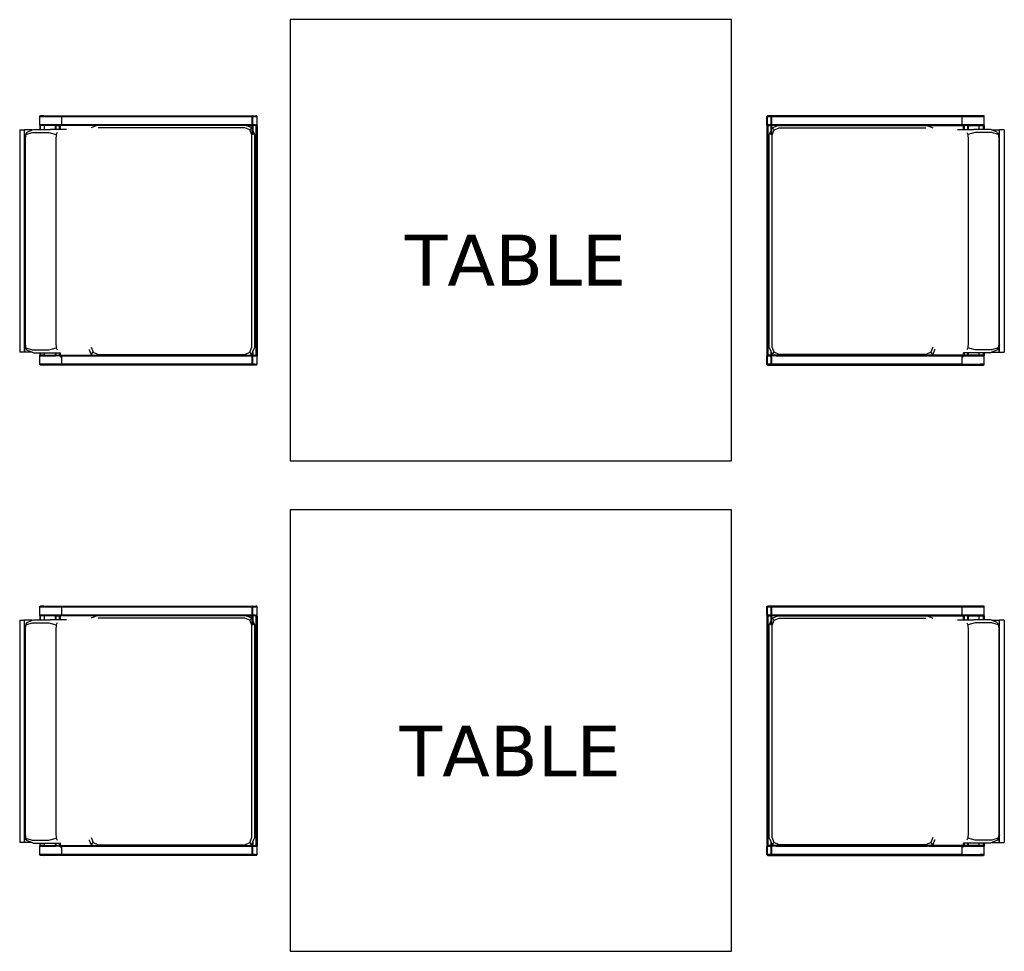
# Model space of a CAD drawing. Header units: millimetres. Extents: x 140304 to 319987, y -10756 to 142544.
# Tile 20 of 203: x 144460 to 146467, y 72141 to 74041. Entities that reach past the tile are written whole.
import ezdxf

# ---------------------------------------------------------------- set-up
doc = ezdxf.new("R2010")
doc.units = ezdxf.units.MM
doc.header["$LTSCALE"] = 10
doc.layers.get('0').update_dxf_attribs({"linetype": 'CONTINUOUS'})
doc.layers.add('furn', color=7, linetype='CONTINUOUS', true_color=0x9c9c9c)
doc.layers.add('title', color=3, linetype='CONTINUOUS', lineweight=0)
doc.styles.get("Standard").update_dxf_attribs({"font": 'verdana.ttf'})

# ---------------------------------------------------------------- blocks, each defined once
blk = doc.blocks.new('chr')
for p, q in [((-9991.8, 152.1), (-9991.9, 151.8)), ((-9991.9, 151.8), (-9991.9, 151.5)), ((-9991.9, 151.5), (-9991.9, 134.7)), ((-9991.9, 151.5), (-9990.4, 151.5)), ((-9991.9, 151.5), (-9991.9, 134.7)), ((-9991.7, 152.4), (-9991.8, 152.1)), ((-9991.5, 152.6), (-9991.7, 152.4)), ((-9990.9, 153), (-9991.5, 152.6)), ((-9990.3, 153.1), (-9990.9, 153)), ((-9990.4, 151.5), (-9990.9, 153)), ((-9990.4, 151.6), (-9990.9, 153)), ((-9990.4, 151.6), (-9990.9, 153)), ((-9990.4, 151.6), (-9990.3, 153.1)), ((-9990.4, 151.6), (-9990.3, 153.1)), ((-9990.4, 151.6), (-9990.3, 153.1)), ((-9990.4, 151.6), (-9990.3, 151.6)), ((-9990.4, 151.6), (-9990.4, 151.6)), ((-9990.4, 151.6), (-9990.4, 151.6)), ((-9990.4, 151.6), (-9990.3, 151.6)), ((-9990.3, 151.6), (-9990.4, 151.6)), ((-9990.4, 151.6), (-9990.4, 151.6)), ((-9983.4, 151.5), (-9990.4, 151.5)), ((-9983.5, 153.1), (-9990.3, 153.1)), ((-9990.3, 151.6), (-9990.3, 153.1)), ((-9990.3, 153.1), (-9990.3, 151.6)), ((-9990.3, 151.6), (-9983.5, 153.1)), ((-9983.5, 153.1), (-9990.3, 153.1)), ((-9990.3, 151.6), (-9983.5, 151.6)), ((-9990.3, 151.6), (-9983.5, 151.6)), ((-9982.9, 153), (-9983.5, 153.1)), ((-9557.4, 153.1), (-9983.5, 153.1)), ((-9983.5, 153.1), (-9983.5, 151.6)), ((-9983.5, 153.1), (-9983.5, 151.6)), ((-9983.5, 151.6), (-9983.5, 153.1)), ((-9983.5, 151.6), (-9983.5, 153.1)), ((-9983.5, 151.6), (-9983.5, 153.1)), ((-9982.9, 153), (-9983.5, 151.6)), ((-9983.5, 151.6), (-9983.5, 151.6)), ((-9983.5, 151.6), (-9983.5, 151.6)), ((-9983.5, 151.6), (-9983.5, 151.6)), ((-9983.5, 151.6), (-9983.5, 151.6)), ((-9983.5, 151.6), (-9983.5, 151.6)), ((-9983.5, 151.6), (-9983.5, 151.6)), ((-9983.5, 151.6), (-9983.5, 151.6)), ((-9982.9, 153), (-9983.4, 151.6)), ((-9983.5, 151.6), (-9983.4, 151.5)), ((-9983.4, 151.6), (-9983.5, 151.6)), ((-9981.9, 151.6), (-9983.4, 151.6)), ((-9981.9, 151.5), (-9983.4, 151.5)), ((-9982.4, 152.6), (-9982.9, 153)), ((-9982.2, 152.4), (-9982.4, 152.6)), ((-9982, 152.1), (-9982.2, 152.4)), ((-9982, 151.8), (-9982, 152.1)), ((-9981.9, 151.6), (-9982, 151.8)), ((-9981.9, 151.5), (-9981.9, 151.6)), ((-9559, 151.6), (-9981.9, 151.6)), ((-9946.9, 151.5), (-9981.9, 151.5)), ((-9946.9, 151.5), (-9559, 151.5)), ((-9946.9, 151.5), (-9946.9, 136.2)), ((-9559, 151.8), (-9558.9, 152.1)), ((-9559, 151.6), (-9559, 151.8)), ((-9559, 151.5), (-9559, 151.6)), ((-9557.5, 151.6), (-9559, 151.6)), ((-9559, 151.5), (-9555.9, 151.5)), ((-9559, 151.5), (-9559, 151.2)), ((-9559, 151.2), (-9559, 134.7)), ((-9558.9, 152.1), (-9558.7, 152.4)), ((-9558.7, 152.4), (-9558.5, 152.6)), ((-9558.5, 152.6), (-9558, 153)), ((-9558, 153), (-9557.4, 153.1)), ((-9557.5, 151.6), (-9557.4, 151.6)), ((-9557.5, 151.2), (-9557.5, 134.7)), ((-9550.6, 153.1), (-9557.4, 153.1)), ((-9557.4, 151.6), (-9550.6, 151.6)), ((-9557.4, 151.6), (-9557.4, 151.6)), ((-9553.1, 151.5), (-9555.9, 151.5)), ((-9553.1, 151.5), (-9550.9, 151.5)), ((-9550.5, 151.5), (-9550.9, 151.5)), ((-9550.6, 153.1), (-9550, 153)), ((-9550.6, 151.6), (-9550.6, 151.6)), ((-9550.6, 151.6), (-9550.5, 151.6)), ((-9549.5, 151.5), (-9550.5, 151.5)), ((-9550, 153), (-9549.5, 152.6)), ((-9549.5, 152.6), (-9549.3, 152.4)), ((-9549.5, 151.5), (-9549, 151.5)), ((-9549.5, 134.7), (-9549.5, 151.5)), ((-9549.3, 152.4), (-9549.1, 152.1)), ((-9549.1, 152.1), (-9549, 151.8)), ((-9549, 151.8), (-9549, 151.5)), ((-9549, 151.5), (-9549, 134.7)), ((-10023, 127), (-10032.8, 127)), ((-10032.8, -326.2), (-10032.8, 127)), ((-10007.2, 127), (-10023, 127)), ((-10023, 127), (-10021.2, 117)), ((-10023, 127), (-10023, 117)), ((-10020.6, 117.9), (-10007.2, 122.1)), ((-10020.6, 117.9), (-10018.9, 122.1)), ((-10018.9, 122.1), (-10007.2, 127)), ((-10007.2, 127), (-10004.7, 128.1)), ((-10007.2, 122.1), (-9973.4, 122.1)), ((-10004.7, 128.1), (-9991.9, 128.1)), ((-9991.9, 134.7), (-9990.4, 134.7)), ((-9991.9, 134.7), (-9991.9, 134.6)), ((-9991.9, 134.6), (-9991.9, 134.4)), ((-9990.5, 134.6), (-9991.9, 134.6)), ((-9991.9, 134.4), (-9991.8, 134.1)), ((-9991.9, 128.1), (-9991.9, 134.4)), ((-9991.9, 128.1), (-9990.4, 128.1)), ((-9991.8, 134.1), (-9991.8, 134)), ((-9991.8, 134), (-9991.7, 133.9)), ((-9991.7, 133.8), (-9991.7, 133.9)), ((-9991.7, 133.8), (-9991.5, 133.6)), ((-9991.5, 133.6), (-9990.9, 133.2)), ((-9990.9, 133.2), (-9990.7, 133.8)), ((-9990.9, 133.2), (-9990.4, 133.1)), ((-9990.6, 134.1), (-9990.5, 134.6)), ((-9990.5, 134.6), (-9990.4, 134.6)), ((-9990.4, 134.8), (-9990.4, 134.7)), ((-9990.4, 134.8), (-9990.4, 134.7)), ((-9990.4, 134.7), (-9990.4, 134.8)), ((-9990.4, 134.8), (-9990.4, 134.7)), ((-9990.4, 134.6), (-9990.4, 134.7)), ((-9990.4, 134.7), (-9990.4, 134.7)), ((-9990.4, 134.7), (-9990.4, 134.7)), ((-9990.4, 134.7), (-9990.4, 134.7)), ((-9990.4, 134.6), (-9990.4, 134.7)), ((-9990.4, 134.7), (-9990.4, 134.6)), ((-9990.4, 134.7), (-9983.4, 134.7)), ((-9990.4, 134.7), (-9990.4, 134.7)), ((-9990.4, 134.6), (-9990.4, 134.6)), ((-9990.4, 134.6), (-9990.4, 134.6)), ((-9990.3, 134.6), (-9990.4, 134.6)), ((-9990.4, 134.6), (-9990.4, 134.1)), ((-9990.4, 134.6), (-9990.4, 134.6)), ((-9990.3, 134.6), (-9990.4, 134.6)), ((-9990.4, 134.1), (-9990.4, 134.6)), ((-9990.4, 134.6), (-9990.4, 134.6)), ((-9990.4, 134.6), (-9990.3, 134.6)), ((-9983.5, 134.6), (-9990.4, 134.6)), ((-9990.4, 133.8), (-9990.4, 133.1)), ((-9990.4, 133.1), (-9990.3, 133.1)), ((-9990.4, 133.1), (-9990.4, 128.1)), ((-9990.4, 128.1), (-9990.3, 128.1)), ((-9990.3, 134.6), (-9983.5, 134.6)), ((-9990.3, 134.6), (-9990.3, 134.6)), ((-9990.3, 134.6), (-9990.3, 134.1)), ((-9990.3, 134.6), (-9983.5, 134.6)), ((-9983.5, 134.6), (-9990.3, 134.6)), ((-9990.2, 134.6), (-9990.3, 134.6)), ((-9990.3, 134.6), (-9983.5, 134.6)), ((-9990.3, 133.1), (-9990.3, 133.8)), ((-9990.3, 133.1), (-9987.1, 133.8)), ((-9983.5, 133.1), (-9990.3, 133.1)), ((-9990.3, 133.1), (-9990.3, 128.1)), ((-9990.3, 133.1), (-9983.5, 133.1)), ((-9990.3, 128.1), (-9983.6, 128.1)), ((-9985.8, 134.1), (-9983.5, 134.6)), ((-9983.6, 128.1), (-9983.5, 128.1)), ((-9983.5, 134.6), (-9983.5, 134.6)), ((-9983.5, 134.6), (-9983.5, 134.6)), ((-9983.5, 134.6), (-9983.5, 134.6)), ((-9983.5, 134.6), (-9983.5, 134.6)), ((-9983.5, 134.6), (-9983.5, 134.6)), ((-9983.5, 134.1), (-9983.5, 134.6)), ((-9983.5, 134.6), (-9983.5, 134.6)), ((-9983.5, 134.6), (-9983.5, 134.6)), ((-9983.4, 134.6), (-9983.5, 134.6)), ((-9983.4, 134.6), (-9983.5, 134.6)), ((-9983.5, 134.1), (-9983.5, 134.6)), ((-9983.5, 134.1), (-9983.5, 134.6)), ((-9983.5, 134.6), (-9983.5, 134.6)), ((-9983.5, 134.6), (-9983.5, 134.6)), ((-9983.5, 134.6), (-9983.5, 134.6)), ((-9983.5, 134.6), (-9983.5, 134.6)), ((-9983.5, 134.6), (-9983.5, 134.6)), ((-9983.5, 134.6), (-9983.5, 134.6)), ((-9983.5, 133.1), (-9983.5, 133.8)), ((-9983.5, 133.1), (-9983.5, 133.8)), ((-9983.5, 133.1), (-9983.5, 133.8)), ((-9983.5, 133.1), (-9983, 133.2)), ((-9983.5, 133.1), (-9983, 133.1)), ((-9983.5, 128.1), (-9983, 128.1)), ((-9983.4, 134.7), (-9983.4, 135)), ((-9983.4, 135), (-9983.4, 134.7)), ((-9983.4, 134.7), (-9983.4, 135)), ((-9981.9, 134.7), (-9983.4, 134.7)), ((-9983.4, 134.6), (-9983.4, 134.7)), ((-9983.2, 134.1), (-9983.4, 134.7)), ((-9983.4, 134.6), (-9983.4, 134.7)), ((-9983.4, 134.6), (-9983.5, 134.6)), ((-9983.2, 134.1), (-9983.4, 134.6)), ((-9983.4, 134.6), (-9983, 134.6)), ((-9983.4, 134.6), (-9983.4, 134.6)), ((-9983, 133.6), (-9983.1, 133.8)), ((-9982.9, 133.2), (-9983.1, 133.8)), ((-9981.9, 134.6), (-9983, 134.6)), ((-9982.9, 133.2), (-9983, 133.6)), ((-9982.9, 133.2), (-9983, 133.6)), ((-9983, 133.2), (-9982.9, 133.2)), ((-9983, 133.1), (-9981.9, 133.1)), ((-9983, 128.1), (-9981.9, 128.1)), ((-9982.9, 133.2), (-9982.4, 133.6)), ((-9982.4, 133.6), (-9982.2, 133.8)), ((-9982, 134.4), (-9981.9, 134.6)), ((-9982, 134.1), (-9982, 134.4)), ((-9982, 134.4), (-9981.9, 134.1)), ((-9981.9, 135), (-9981.9, 134.9)), ((-9981.9, 135), (-9981.9, 134.7)), ((-9981.9, 134.7), (-9981.9, 134.9)), ((-9946.9, 134.7), (-9981.9, 134.7)), ((-9981.9, 134.7), (-9981.9, 134.6)), ((-9981.9, 134.7), (-9981.9, 134.7)), ((-9981.9, 134.6), (-9981.9, 134.6)), ((-9981.9, 134.6), (-9959.9, 134.6)), ((-9981.9, 133.8), (-9981.9, 133.1)), ((-9981.9, 133.1), (-9981.9, 128.1)), ((-9981.9, 133.1), (-9959.9, 133.1)), ((-9981.9, 128.1), (-9970.9, 128.1)), ((-9973.4, 122.1), (-9958.5, 117.9)), ((-9970.9, 128.1), (-9959.9, 128.1)), ((-9959.9, 134.6), (-9959.9, 134.1)), ((-9958.4, 134.6), (-9959.9, 134.6)), ((-9959.9, 133.8), (-9959.9, 133.1)), ((-9959.9, 133.1), (-9959.9, 128.1)), ((-9959.9, 133.1), (-9958.4, 133.1)), ((-9959.9, 128.1), (-9958.4, 128.1)), ((-9958.5, 117.9), (-9956.7, 122.1)), ((-9958.4, 134.6), (-9958.4, 134.1)), ((-9958.4, 134.6), (-9958.3, 134.6)), ((-9958.4, 133.8), (-9958.4, 133.1)), ((-9958.4, 133.1), (-9958.4, 128.1)), ((-9958.4, 133.1), (-9958.3, 133.1)), ((-9958.4, 128.1), (-9958.3, 128.1)), ((-9958.3, 134.6), (-9958.3, 134.1)), ((-9951.5, 134.6), (-9958.3, 134.6)), ((-9958.3, 133.8), (-9958.3, 133.1)), ((-9958.3, 133.1), (-9958.3, 128.1)), ((-9958.3, 133.1), (-9951.5, 133.1)), ((-9958.3, 128.1), (-9951.6, 128.1)), ((-9951.6, 128.1), (-9951.5, 128.1)), ((-9951.4, 134.6), (-9951.5, 134.6)), ((-9951.5, 133.1), (-9951.4, 133.1)), ((-9951.5, 128.1), (-9951.4, 128.1)), ((-9951.4, 134.6), (-9951.4, 134.1)), ((-9951.4, 134.6), (-9949.9, 134.6)), ((-9951.4, 133.8), (-9951.4, 133.1)), ((-9951.4, 133.1), (-9951.4, 128.1)), ((-9951.4, 133.1), (-9949.9, 133.1)), ((-9951.4, 128.1), (-9949.9, 128.1)), ((-9949.9, 134.6), (-9949.9, 134.1)), ((-9949.9, 134.6), (-9879.5, 134.6)), ((-9949.9, 133.8), (-9949.9, 133.1)), ((-9949.9, 133.1), (-9949.9, 128.1)), ((-9949.9, 133.1), (-9883, 133.1)), ((-9949.8, 136.1), (-9946.9, 136.1)), ((-9946.9, 136.2), (-9946.9, 136.1)), ((-9946.9, 136.1), (-9946.9, 134.7)), ((-9879.2, 134.7), (-9946.9, 134.7)), ((-9891.2, 121.7), (-9891, 122.1)), ((-9891, 122.1), (-9890.9, 122.4)), ((-9890.9, 122.4), (-9887.2, 131.4)), ((-9887.2, 131.4), (-9883, 133.1)), ((-9887.2, 131.4), (-9882.9, 127.2)), ((-9887.2, 117), (-9882.9, 127.2)), ((-9883, 133.1), (-9881.3, 133.8)), ((-9883, 133.1), (-9877, 133.1)), ((-9882.9, 127.2), (-9872.8, 131.4)), ((-9880.6, 134.1), (-9879.5, 134.6)), ((-9879.5, 134.6), (-9879.4, 134.6)), ((-9879.4, 134.6), (-9879.2, 134.7)), ((-9879.4, 134.6), (-9875.6, 134.6)), ((-9879.2, 134.7), (-9879.2, 134.7)), ((-9879.2, 134.7), (-9875.4, 134.7)), ((-9877, 133.1), (-9872.8, 133.1)), ((-9875.5, 134.6), (-9875.6, 134.6)), ((-9875.6, 134.6), (-9872.8, 134.6)), ((-9872.8, 134.7), (-9875.4, 134.7)), ((-9872.8, 134.7), (-9567.8, 134.7)), ((-9872.8, 134.7), (-9567.5, 134.6)), ((-9872.8, 134.6), (-9567.5, 134.6)), ((-9567.5, 134.6), (-9872.8, 134.6)), ((-9872.8, 133.1), (-9563.9, 133.1)), ((-9872.8, 131.4), (-9687.4, 131.4)), ((-9687.4, 131.4), (-9574.2, 131.4)), ((-9574.2, 131.4), (-9564, 127.2)), ((-9567.8, 134.7), (-9559, 134.7)), ((-9567.8, 134.7), (-9567.5, 134.6)), ((-9567.5, 134.6), (-9559, 134.6)), ((-9567.5, 134.6), (-9566.3, 134.1)), ((-9567.5, 134.6), (-9567.5, 134.6)), ((-9565.6, 133.8), (-9563.9, 133.1)), ((-9559.8, 131.4), (-9564, 127.2)), ((-9564, 127.2), (-9559.8, 117)), ((-9563.9, 133.1), (-9559.8, 131.4)), ((-9563.9, 133.1), (-9559, 133.1)), ((-9559.8, 131.4), (-9559, 129.5)), ((-9557.5, 134.7), (-9559, 134.7)), ((-9559, 134.6), (-9559, 134.7)), ((-9559, 134.7), (-9559, 134.7)), ((-9559, 134.4), (-9559, 134.6)), ((-9559, 134.6), (-9559, 134.6)), ((-9557.5, 134.6), (-9559, 134.6)), ((-9558.9, 134.1), (-9559, 134.4)), ((-9559, 134.4), (-9559, 134.1)), ((-9559, 133.8), (-9559, 133.1)), ((-9559, 133.1), (-9559, 129.5)), ((-9559, 133.1), (-9557.5, 133.1)), ((-9559, 129.5), (-9557.5, 125.9)), ((-9558.5, 133.6), (-9558.7, 133.8)), ((-9558, 133.2), (-9558.5, 133.6)), ((-9557.5, 133.1), (-9558, 133.2)), ((-9555.9, 134.7), (-9557.5, 134.7)), ((-9557.5, 134.1), (-9557.5, 134.6)), ((-9557.5, 134.6), (-9557.4, 134.6)), ((-9557.5, 134.6), (-9557.5, 134.6)), ((-9557.5, 134.6), (-9557.4, 134.6)), ((-9557.4, 134.6), (-9557.5, 134.6)), ((-9557.5, 134.6), (-9557.4, 134.6)), ((-9557.5, 133.1), (-9557.5, 133.8)), ((-9557.4, 133.1), (-9557.5, 133.1)), ((-9557.5, 125.9), (-9557.5, 133.1)), ((-9557.5, 125.9), (-9557.4, 125.6)), ((-9557.4, 134.6), (-9550.6, 134.7)), ((-9557.4, 134.6), (-9550.6, 134.7)), ((-9557.4, 134.6), (-9557.4, 134.6)), ((-9550.6, 134.6), (-9557.4, 134.6)), ((-9557.4, 134.6), (-9557.4, 134.1)), ((-9550.6, 134.6), (-9557.4, 134.6)), ((-9557.4, 134.6), (-9557.4, 134.6)), ((-9550.6, 134.6), (-9557.4, 134.6)), ((-9557.4, 133.8), (-9557.4, 133.1)), ((-9557.4, 133.1), (-9550.6, 133.1)), ((-9557.4, 133.1), (-9557.4, 125.6)), ((-9557.4, 125.6), (-9553.8, 117)), ((-9553.1, 134.7), (-9555.9, 134.7)), ((-9550.9, 134.7), (-9553.1, 134.7)), ((-9550.6, 134.7), (-9550.9, 134.7)), ((-9550.6, 134.7), (-9550.6, 134.7)), ((-9550.6, 134.7), (-9550.5, 134.7)), ((-9550.6, 134.7), (-9550.5, 134.7)), ((-9550.6, 134.7), (-9550.5, 134.6)), ((-9550.6, 134.7), (-9550.6, 134.6)), ((-9550.6, 134.7), (-9550.6, 134.6)), ((-9550.6, 134.7), (-9550.5, 134.7)), ((-9550.6, 134.6), (-9550.6, 134.6)), ((-9550.5, 134.6), (-9550.6, 134.6)), ((-9550.6, 134.1), (-9550.6, 134.6)), ((-9550.5, 134.6), (-9550.6, 134.6)), ((-9550.6, 133.1), (-9550.6, 133.8)), ((-9550.6, 133.1), (-9550.5, 133.1)), ((-9550.6, -335.4), (-9550.6, 133.1)), ((-9549.5, 134.7), (-9550.5, 134.7)), ((-9550.5, 134.6), (-9550.5, 134.1)), ((-9550.1, 134.6), (-9550.5, 134.6)), ((-9550.5, 133.8), (-9550.5, 133.1)), ((-9550.5, 133.1), (-9550.1, 133.2)), ((-9550.5, 133.1), (-9550.5, -335.4)), ((-9549.7, 134.6), (-9550.1, 134.6)), ((-9550, 133.2), (-9550.1, 133.2)), ((-9549.7, 133.5), (-9550, 133.2)), ((-9549, 134.6), (-9549.7, 134.6)), ((-9549.7, 133.5), (-9549.5, 133.6)), ((-9549, 134.7), (-9549.5, 134.7)), ((-9549.3, 133.8), (-9549.5, 133.6)), ((-9549.1, 134.1), (-9549.3, 133.8)), ((-9549, 134.4), (-9549.1, 134.1)), ((-9549, 134.7), (-9549, 134.6)), ((-9549, 134.6), (-9549, 134.4)), ((-9549, -335.4), (-9549, 134.4)), ((-10023, 117), (-10021.2, 117)), ((-10023, 112.1), (-10021, 117)), ((-10023, 117), (-10023, 112.1)), ((-10023, 112.1), (-10023, -311.2)), ((-10021.4, 107.8), (-10020.7, 117)), ((-10021.4, -30.5), (-10021.4, 107.8)), ((-10021, 117), (-10021.2, 117)), ((-10021, 117), (-10020.6, 117.9)), ((-10021, 117), (-10020.7, 117)), ((-10020.7, 117.1), (-10020.6, 117.9)), ((-10020.7, 117), (-10020.7, 117.1)), ((-9959.2, 107.8), (-9958.5, 117.9)), ((-9959.2, -30.5), (-9959.2, 107.8)), ((-9559.8, 117), (-9559.8, -99.6)), ((-9553.8, 117), (-9553.8, -89.2)), ((-10021.4, -168.7), (-10021.4, -30.5)), ((-9959.2, -168.7), (-9959.2, -30.5)), ((-9559.8, -99.6), (-9559.8, -316.2)), ((-9553.8, -89.2), (-9553.8, -99.6)), ((-9553.8, -99.6), (-9553.8, -316.2)), ((-10021.4, -306.9), (-10021.4, -168.7)), ((-9959.2, -306.9), (-9959.2, -168.7)), ((-10023, -311.2), (-10021, -316.2)), ((-10023, -311.2), (-10023, -316.2)), ((-10023, -316.2), (-10023, -317.3)), ((-10023, -316.2), (-10021, -316.2)), ((-10023, -317.3), (-10023, -326.2)), ((-10020.7, -316.2), (-10021.4, -306.9)), ((-10021, -316.2), (-10020.6, -317.1)), ((-10020.7, -316.2), (-10021, -316.2)), ((-10020.6, -317.1), (-10020.7, -316.2)), ((-10020.6, -317.1), (-10007.2, -321.3)), ((-10020.4, -317.7), (-10020.6, -317.1)), ((-10018.9, -321.3), (-10020.4, -317.7)), ((-9973.4, -321.3), (-9958.5, -317.1)), ((-9958.5, -317.1), (-9959.2, -306.9)), ((-9956.7, -321.3), (-9958.5, -317.1)), ((-9559.8, -316.2), (-9564, -326.3)), ((-9559, -316.2), (-9559, -328.6)), ((-9557.5, -325), (-9557.5, -316.2)), ((-9557.4, -316.2), (-9557.4, -324.8)), ((-9553.8, -316.2), (-9557.2, -324.4)), ((-10032.8, -326.2), (-10023, -326.2)), ((-10007.2, -326.2), (-10023, -326.2)), ((-10018.9, -321.3), (-10007.2, -326.2)), ((-10007.2, -321.3), (-9973.4, -321.3)), ((-10007.2, -326.2), (-10004.7, -327.2)), ((-10004.7, -327.2), (-9991.9, -327.2)), ((-9991.9, -335.4), (-9991.9, -327.2)), ((-9991.9, -327.2), (-9990.4, -327.2)), ((-9990.4, -335.4), (-9991.9, -335.4)), ((-9991.8, -336.4), (-9991.9, -336.7)), ((-9991.9, -336.7), (-9991.9, -337)), ((-9991.9, -337), (-9991.9, -353.8)), ((-9991.9, -337), (-9990.4, -337)), ((-9991.9, -337), (-9991.9, -353.8)), ((-9991.7, -336.1), (-9991.8, -336.4)), ((-9991.5, -335.9), (-9991.7, -336.1)), ((-9990.9, -335.5), (-9991.5, -335.9)), ((-9990.4, -335.4), (-9990.9, -335.5)), ((-9990.4, -337), (-9990.9, -335.5)), ((-9990.4, -336.9), (-9990.9, -335.5)), ((-9990.4, -337), (-9990.9, -335.5)), ((-9990.4, -327.2), (-9990.4, -335.4)), ((-9990.4, -327.2), (-9990.3, -327.2)), ((-9990.4, -336.9), (-9990.3, -335.4)), ((-9990.3, -335.4), (-9990.4, -335.4)), ((-9990.4, -336.9), (-9990.3, -335.4)), ((-9990.4, -336.9), (-9990.3, -335.4)), ((-9990.4, -336.9), (-9990.3, -336.9)), ((-9990.4, -336.9), (-9990.4, -336.9)), ((-9990.4, -336.9), (-9990.4, -336.9)), ((-9990.4, -336.9), (-9990.3, -336.9)), ((-9990.3, -336.9), (-9990.4, -336.9)), ((-9990.4, -336.9), (-9990.4, -336.9)), ((-9983.4, -337), (-9990.4, -337)), ((-9990.3, -327.2), (-9990.3, -335.4)), ((-9990.3, -327.2), (-9990.2, -327.2)), ((-9983.5, -335.4), (-9990.3, -335.4)), ((-9990.3, -336.9), (-9990.3, -335.4)), ((-9990.3, -335.4), (-9990.3, -336.9)), ((-9990.3, -336.9), (-9983.5, -335.4)), ((-9983.5, -335.4), (-9990.3, -335.4)), ((-9990.3, -336.9), (-9983.5, -336.9)), ((-9990.3, -336.9), (-9983.5, -336.9)), ((-9990.2, -327.2), (-9983.5, -327.2)), ((-9983.5, -327.2), (-9983, -327.2)), ((-9983.5, -335.4), (-9983.5, -336.9)), ((-9983.5, -335.4), (-9983.5, -336.9)), ((-9983, -335.4), (-9983.5, -335.4)), ((-9982.9, -335.5), (-9983.5, -335.4)), ((-9983.5, -335.4), (-9983.5, -335.4)), ((-9983.5, -336.9), (-9983.5, -335.4)), ((-9983.5, -336.9), (-9983.5, -335.4)), ((-9983.5, -336.9), (-9983.5, -335.4)), ((-9982.9, -335.5), (-9983.5, -336.9)), ((-9983.5, -336.9), (-9983.5, -336.9)), ((-9983.5, -336.9), (-9983.5, -336.9)), ((-9983.5, -336.9), (-9983.4, -337)), ((-9983.5, -336.9), (-9983.5, -336.9)), ((-9983.5, -336.9), (-9983.5, -336.9)), ((-9983.4, -336.9), (-9983.5, -336.9)), ((-9983.5, -336.9), (-9983.5, -336.9)), ((-9983.5, -336.9), (-9983.5, -336.9)), ((-9983.5, -336.9), (-9983.5, -336.9)), ((-9983.5, -336.9), (-9983.5, -336.9)), ((-9982.9, -335.5), (-9983.4, -337)), ((-9981.9, -336.9), (-9983.4, -336.9)), ((-9981.9, -337), (-9983.4, -337)), ((-9983, -327.2), (-9981.9, -327.2)), ((-9981.9, -335.4), (-9983, -335.4)), ((-9982.4, -335.9), (-9982.9, -335.5)), ((-9982.2, -336.1), (-9982.4, -335.9)), ((-9982, -336.4), (-9982.2, -336.1)), ((-9982, -336.7), (-9982, -336.4)), ((-9982, -336.7), (-9981.9, -336.5)), ((-9981.9, -336.9), (-9982, -336.7)), ((-9981.9, -327.2), (-9981.9, -335.4)), ((-9981.9, -327.2), (-9970.9, -327.2)), ((-9959.9, -335.4), (-9981.9, -335.4)), ((-9981.9, -336.5), (-9981.9, -335.4)), ((-9981.9, -336.9), (-9559, -336.9)), ((-9981.9, -336.9), (-9981.9, -336.9)), ((-9559, -336.9), (-9981.9, -336.9)), ((-9981.9, -337), (-9981.9, -336.9)), ((-9946.9, -337), (-9981.9, -337)), ((-9959.9, -327.2), (-9970.9, -327.2)), ((-9959.9, -327.2), (-9959.9, -335.4)), ((-9958.4, -327.2), (-9959.9, -327.2)), ((-9958.4, -335.4), (-9959.9, -335.4)), ((-9958.4, -327.2), (-9958.4, -335.4)), ((-9958.3, -327.2), (-9958.4, -327.2)), ((-9958.4, -335.4), (-9958.3, -335.4)), ((-9958.3, -327.2), (-9958.3, -335.4)), ((-9958.2, -327.2), (-9958.3, -327.2)), ((-9958.3, -335.4), (-9951.5, -335.4)), ((-9951.5, -327.2), (-9958.2, -327.2)), ((-9951.4, -327.2), (-9951.5, -327.2)), ((-9951.4, -335.4), (-9951.5, -335.4)), ((-9951.4, -327.2), (-9951.4, -335.4)), ((-9949.9, -327.2), (-9951.4, -327.2)), ((-9951.4, -335.4), (-9949.9, -335.4)), ((-9949.9, -327.2), (-9949.9, -335.4)), ((-9937.7, -327.2), (-9949.9, -327.2)), ((-9875.4, -335.4), (-9949.9, -335.4)), ((-9946.9, -337), (-9559, -337)), ((-9946.9, -337), (-9946.9, -352.3)), ((-9875.4, -335.4), (-9887.2, -330.5)), ((-9872.8, -336.5), (-9875.4, -335.4)), ((-9872.8, -335.4), (-9875.4, -335.4)), ((-9687.4, -330.5), (-9872.8, -330.5)), ((-9838.9, -335.4), (-9872.8, -335.4)), ((-9687.4, -336.5), (-9872.8, -336.5)), ((-9687.4, -335.4), (-9838.9, -335.4)), ((-9574.2, -330.5), (-9687.4, -330.5)), ((-9653.5, -335.4), (-9687.4, -335.4)), ((-9574.2, -336.5), (-9687.4, -336.5)), ((-9574.2, -335.4), (-9653.5, -335.4)), ((-9564, -326.3), (-9574.2, -330.5)), ((-9571.5, -335.4), (-9574.2, -336.5)), ((-9573.1, -335.4), (-9574.2, -335.4)), ((-9571.5, -335.4), (-9573.1, -335.4)), ((-9559.8, -330.5), (-9571.5, -335.4)), ((-9571.5, -335.4), (-9559, -335.4)), ((-9559.8, -330.5), (-9564, -326.3)), ((-9559, -328.6), (-9559.8, -330.5)), ((-9559.8, -330.5), (-9559.8, -330.5)), ((-9557.5, -325), (-9559, -328.6)), ((-9559, -328.6), (-9559, -335.4)), ((-9559, -336.5), (-9559, -335.4)), ((-9557.5, -335.4), (-9559, -335.4)), ((-9559, -336.7), (-9558.9, -336.4)), ((-9559, -336.5), (-9559, -336.7)), ((-9559, -336.9), (-9559, -336.7)), ((-9559, -336.9), (-9559, -336.9)), ((-9559, -337), (-9559, -336.9)), ((-9557.5, -336.9), (-9559, -336.9)), ((-9559, -337), (-9555.9, -337)), ((-9559, -337), (-9559, -337.3)), ((-9559, -337.3), (-9559, -353.8)), ((-9558.9, -336.4), (-9558.7, -336.1)), ((-9558.7, -336.1), (-9558.5, -335.9)), ((-9558.5, -335.9), (-9558, -335.5)), ((-9558, -335.5), (-9557.5, -335.4)), ((-9557.4, -324.8), (-9557.5, -325)), ((-9557.5, -335.4), (-9557.5, -325)), ((-9557.5, -335.4), (-9557.4, -335.4)), ((-9557.4, -335.4), (-9557.5, -335.4)), ((-9557.5, -336.9), (-9557.4, -336.9)), ((-9557.5, -337.3), (-9557.5, -353.8)), ((-9557.2, -324.4), (-9557.4, -324.8)), ((-9557.4, -324.8), (-9557.4, -335.4)), ((-9550.6, -335.4), (-9557.4, -335.4)), ((-9557.4, -335.4), (-9557.4, -335.4)), ((-9557.4, -336.9), (-9557.4, -336.9)), ((-9557.4, -336.9), (-9550.6, -336.9)), ((-9553.1, -337), (-9555.9, -337)), ((-9553.1, -337), (-9550.9, -337)), ((-9550.5, -337), (-9550.9, -337)), ((-9550.5, -335.4), (-9550.6, -335.4)), ((-9550.6, -336.9), (-9550.6, -336.9)), ((-9550.6, -336.9), (-9550.5, -336.9)), ((-9550.5, -335.4), (-9550, -335.5)), ((-9550.5, -335.4), (-9550.1, -335.4)), ((-9549.5, -337), (-9550.5, -337)), ((-9550.1, -335.4), (-9549.7, -335.4)), ((-9550, -335.5), (-9549.5, -335.9)), ((-9549, -335.4), (-9549.7, -335.4)), ((-9549.5, -335.9), (-9549.3, -336.1)), ((-9549.5, -337), (-9549, -337)), ((-9549.5, -353.8), (-9549.5, -337)), ((-9549.3, -336.1), (-9549.1, -336.4)), ((-9549.1, -336.4), (-9549, -336.7)), ((-9549, -336.7), (-9549, -337)), ((-9549, -337), (-9549, -353.8)), ((-9991.9, -353.8), (-9991.9, -354.1)), ((-9991.9, -353.8), (-9990.4, -353.8)), ((-9991.9, -354.1), (-9991.8, -354.4)), ((-9991.8, -354.4), (-9991.7, -354.7)), ((-9991.7, -354.7), (-9991.5, -354.9)), ((-9991.5, -354.9), (-9990.9, -355.3)), ((-9990.9, -355.3), (-9990.4, -353.9)), ((-9990.9, -355.3), (-9990.3, -355.4)), ((-9990.4, -353.8), (-9990.4, -353.8)), ((-9990.4, -353.9), (-9990.4, -353.8)), ((-9990.4, -353.8), (-9990.4, -353.8)), ((-9990.4, -353.9), (-9990.4, -353.8)), ((-9990.4, -353.8), (-9983.4, -353.8)), ((-9990.4, -353.9), (-9990.4, -353.8)), ((-9990.4, -353.8), (-9990.4, -353.8)), ((-9990.4, -353.8), (-9990.4, -353.8)), ((-9990.4, -353.9), (-9990.4, -353.8)), ((-9990.4, -353.8), (-9990.4, -353.8)), ((-9990.4, -353.9), (-9990.4, -353.9)), ((-9990.4, -353.9), (-9990.4, -353.9)), ((-9990.4, -353.9), (-9990.4, -353.9)), ((-9990.3, -355.4), (-9990.4, -353.9)), ((-9990.3, -353.9), (-9990.4, -353.9)), ((-9990.4, -353.9), (-9990.4, -353.9)), ((-9990.4, -353.9), (-9990.4, -353.9)), ((-9990.4, -353.9), (-9990.4, -353.9)), ((-9990.4, -353.9), (-9990.3, -353.9)), ((-9983.5, -353.9), (-9990.4, -353.9)), ((-9990.3, -353.9), (-9983.5, -353.9)), ((-9990.3, -355.4), (-9990.3, -353.9)), ((-9990.3, -355.4), (-9983.5, -353.9)), ((-9983.5, -355.4), (-9990.3, -353.9)), ((-9990.3, -353.9), (-9983.5, -353.9)), ((-9983.5, -355.4), (-9990.3, -355.4)), ((-9990.3, -355.4), (-9983.5, -355.4)), ((-9983.5, -355.4), (-9990.3, -355.4)), ((-9983.5, -353.9), (-9983.5, -353.9)), ((-9983.5, -353.9), (-9983.5, -353.9)), ((-9982.9, -355.3), (-9983.5, -353.9)), ((-9983.4, -353.9), (-9983.5, -353.9)), ((-9983.5, -355.4), (-9983.5, -353.9)), ((-9983.5, -355.4), (-9983.5, -353.9)), ((-9983.5, -355.4), (-9983.5, -353.9)), ((-9983.5, -353.9), (-9983.5, -353.9)), ((-9983.5, -353.9), (-9983.5, -353.9)), ((-9983.5, -355.4), (-9983.5, -353.9)), ((-9983.5, -353.9), (-9983.5, -353.9)), ((-9983.5, -355.4), (-9983.5, -353.9)), ((-9983.5, -353.9), (-9983.5, -353.9)), ((-9983.5, -355.4), (-9982.9, -355.3)), ((-9983.5, -355.4), (-9557.4, -355.4)), ((-9983.4, -353.8), (-9983.4, -353.5)), ((-9983.4, -353.5), (-9983.4, -353.8)), ((-9983.4, -353.8), (-9983.4, -353.5)), ((-9981.9, -353.8), (-9983.4, -353.8)), ((-9983.4, -353.9), (-9983.4, -353.8)), ((-9982.9, -355.3), (-9983.4, -353.8)), ((-9982.9, -355.3), (-9983.4, -353.8)), ((-9982.9, -355.3), (-9983.4, -353.9)), ((-9981.9, -353.9), (-9983.4, -353.9)), ((-9982.9, -355.3), (-9982.4, -354.9)), ((-9982.4, -354.9), (-9982.2, -354.7)), ((-9982.2, -354.7), (-9982, -354.4)), ((-9982, -354.1), (-9981.9, -353.9)), ((-9982, -354.4), (-9982, -354.1)), ((-9981.9, -353.8), (-9981.9, -353.5)), ((-9981.9, -353.5), (-9981.9, -353.8)), ((-9981.9, -353.9), (-9981.9, -353.8)), ((-9946.9, -353.8), (-9981.9, -353.8)), ((-9559, -353.9), (-9981.9, -353.9)), ((-9981.9, -353.9), (-9559, -353.9)), ((-9946.9, -352.3), (-9946.9, -353.8)), ((-9559, -353.8), (-9946.9, -353.8)), ((-9946.9, -353.8), (-9559, -353.9)), ((-9557.5, -353.8), (-9559, -353.8)), ((-9559, -353.9), (-9559, -353.8)), ((-9559, -354.1), (-9559, -353.9)), ((-9559, -353.9), (-9559, -353.9)), ((-9559, -353.9), (-9557.5, -353.9)), ((-9557.5, -353.9), (-9559, -353.9)), ((-9558.9, -354.4), (-9559, -354.1)), ((-9558.7, -354.7), (-9558.9, -354.4)), ((-9558.5, -354.9), (-9558.7, -354.7)), ((-9558, -355.3), (-9558.5, -354.9)), ((-9557.4, -355.4), (-9558, -355.3)), ((-9555.9, -353.8), (-9557.5, -353.8)), ((-9557.5, -353.9), (-9557.4, -353.9)), ((-9557.4, -353.9), (-9557.4, -353.9)), ((-9557.4, -353.9), (-9550.6, -353.9)), ((-9550.6, -353.9), (-9557.4, -353.9)), ((-9557.4, -355.4), (-9550.6, -355.4)), ((-9553.1, -353.8), (-9555.9, -353.8)), ((-9550.9, -353.8), (-9553.1, -353.8)), ((-9550.6, -353.8), (-9550.9, -353.8)), ((-9550.6, -353.9), (-9550.6, -353.8)), ((-9550.6, -353.9), (-9550.5, -353.8)), ((-9550.6, -353.9), (-9550.5, -353.8)), ((-9550.5, -353.8), (-9550.6, -353.8)), ((-9550.6, -353.9), (-9550.6, -353.9)), ((-9550.5, -353.9), (-9550.6, -353.9)), ((-9550.6, -353.9), (-9550.5, -353.9)), ((-9550.6, -353.9), (-9550.6, -353.9)), ((-9550.6, -353.9), (-9550.6, -353.9)), ((-9550, -355.3), (-9550.6, -355.4)), ((-9549.5, -353.8), (-9550.5, -353.8)), ((-9549.5, -354.9), (-9550, -355.3)), ((-9549, -353.8), (-9549.5, -353.8)), ((-9549.3, -354.7), (-9549.5, -354.9)), ((-9549.1, -354.4), (-9549.3, -354.7)), ((-9549, -354.1), (-9549.1, -354.4)), ((-9549, -353.8), (-9549, -354.1))]:
    blk.add_line(p, q)

msp = doc.modelspace()

# ---------------------------------------------------------------- linework, layer by layer
at = {"layer": 'furn', "ltscale": 0.25}
for points in [[(145010.9, 74041.4), (145010.9, 73141.4), (145910.9, 73141.4), (145910.9, 74041.4)], [(145010.9, 73041.4), (145010.9, 72141.4), (145910.9, 72141.4), (145910.9, 73041.4)]]:
    msp.add_lwpolyline(points, close=True, dxfattribs=at)

# ---------------------------------------------------------------- block references
at = {"layer": 'furn', "xscale": -1, "rotation": 180}
for p in [(154492.6, 73490.2), (154492.6, 72490.2)]:
    msp.add_blockref('chr', p, dxfattribs=at)
at = {"layer": 'furn', "rotation": 180}
for p in [(136433.9, 73490.2), (136433.9, 72490.2)]:
    msp.add_blockref('chr', p, dxfattribs=at)

# ---------------------------------------------------------------- texts
at = {"layer": 'title', "lineweight": 5, "char_height": 103.68, "width": 1701.894, "attachment_point": 3}
for insert in [(145695.6, 73602.9), (145684.9, 72601.7)]:
    msp.add_mtext('TABLE', dxfattribs=dict(at, insert=insert))

doc.saveas('drawing.dxf')
